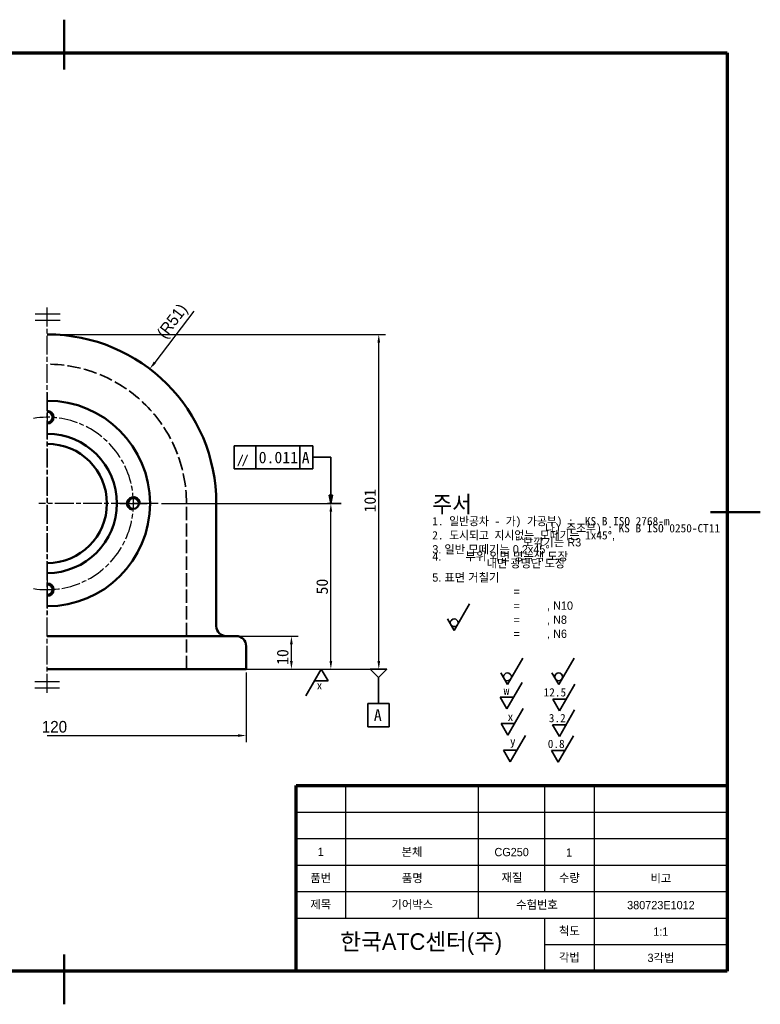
# Model space of a CAD drawing. Header units: millimetres. Extents: x 0 to 420, y 0 to 297.
# Tile 4 of 4: x 197 to 420, y 0 to 297. Entities that reach past the tile are written whole.
import ezdxf

# ---------------------------------------------------------------- set-up
doc = ezdxf.new("R2010")
doc.units = ezdxf.units.MM
doc.linetypes.add('CHAIN', pattern=[0.3543, 0.2362, -0.0295, 0.0591, -0.0295])
doc.linetypes.add('DASHED', pattern=[0.2068, 0.1655, -0.0413])
for name, color, linetype, lineweight in [('가는실선', 7, 'Continuous', 25), ('기호(ISO)', 7, 'Continuous', 35), ('스케치 형상(ISO)', 7, 'Continuous', 25), ('외형선(ISO)', 7, 'Continuous', 50), ('윤곽선', 7, 'Continuous', 70), ('은선 (ISO)', 7, 'DASHED', 35), ('제목(ISO)', 7, 'Continuous', 50), ('좁은 외형선(ISO)', 7, 'Continuous', 35), ('중심 표식(ISO)', 7, 'Continuous', 25), ('중심선(ISO)', 7, 'Continuous', 25), ('치수(ISO)', 7, 'Continuous', 25)]:
    doc.layers.add(name, color=color, linetype=linetype, lineweight=lineweight)
doc.styles.add('주 텍스트 (ISO)', font='txt')
doc.styles.add('주텍스트 2.5', font='txt')
doc.styles.add('텍스트 스타일9', font='AIGDT___.TTF')
doc.dimstyles.new('기본값 (ISO)', dxfattribs={"dimtxt": 3.5, "dimasz": 2.5, "dimexe": 2, "dimexo": 1, "dimgap": 0.8, "dimtad": 1, "dimrnd": 1e-08, "dimdsep": 46, "dimtxsty": '주 텍스트 (ISO)', "dimcen": 0.09, "dimdle": 10, "dimclrd": 256, "dimclre": 256, "dimclrt": 256, "dimazin": 2, "dimtfac": 0.714286, "dimtmove": 0, "dimatfit": 3, "dimfxl": 1, "dimtolj": 1, "dimtzin": 0, "dimlwd": -1, "dimlwe": -1, "dimarcsym": 0})

# ---------------------------------------------------------------- blocks, each defined once
blk = doc.blocks.new('경계 윤곽선')
at = {"layer": '외형선(ISO)'}
for p, q in [((210, 287), (210, 297)), ((210, 287), (210, 282)), ((410, 148.5), (405, 148.5)), ((410, 148.5), (420, 148.5)), ((210, 10), (210, 15)), ((210, 10), (210, 0))]:
    blk.add_line(p, q, dxfattribs=at)
at = {"layer": '윤곽선'}
for p, q in [((10, 287), (410, 287)), ((410, 287), (410, 10)), ((410, 10), (10, 10))]:
    blk.add_line(p, q, dxfattribs=at)
blk = doc.blocks.new('제목 블록 표제란 1')
at = {"layer": '가는실선'}
for p, q in [((200.26, 66.8), (200.26, 106.8)), ((240.26, 66.8), (240.26, 106.8)), ((260.26, 74.8), (260.26, 106.8)), ((275.26, 50.8), (275.26, 106.8)), ((185.26, 98.8), (315.26, 98.8)), ((185.26, 90.8), (315.26, 90.8)), ((185.26, 82.8), (315.26, 82.8)), ((185.26, 74.8), (315.26, 74.8)), ((185.26, 66.8), (315.26, 66.8)), ((260.26, 50.8), (260.26, 66.8)), ((260.26, 58.8), (315.26, 58.8))]:
    blk.add_line(p, q, dxfattribs=at)
at = {"layer": '윤곽선'}
for p, q in [((185.26, 106.8), (315.26, 106.8)), ((185.26, 50.8), (185.26, 106.8)), ((315.26, 106.8), (315.26, 50.8)), ((315.26, 50.8), (185.26, 50.8))]:
    blk.add_line(p, q, dxfattribs=at)
at = {"layer": '제목(ISO)', "attachment_point": 5, "style": '주 텍스트 (ISO)'}
for s, insert, char_height, width in [('\\f굴림|b0|i0;\\H2.5000;1', (192.68, 86.81), 2.5, 14.2033), ('\\f굴림|b0|i0;\\H2.5000;본체', (220.21, 86.62), 2.5, 39.7417), ('\\f굴림|b0|i0;\\H2.5000;CG250', (250.26, 86.7), 2.5, 19.3478), ('\\f굴림|b0|i0;\\H2.5000;1', (267.6, 86.6), 2.5, 14.2033), ('\\f굴림|b0|i0;\\H2.5000;품번', (192.68, 78.79), 2.5, 14.2033), ('\\f굴림|b0|i0;\\H2.5000;품명', (220.3, 78.72), 2.5, 39.7417), ('\\f굴림|b0|i0;\\H2.5000;재질', (250.35, 78.88), 2.5, 19.3478), ('\\f굴림|b0|i0;\\H2.5000;수량', (267.68, 78.79), 2.5, 14.2033), ('\\f굴림|b0|i0;\\H2.5000;비고', (295.29, 78.67), 2.5, 39.1376), ('\\f굴림|b0|i0;\\H2.5000;제목', (192.68, 70.79), 2.5, 14.2033), ('\\f굴림|b0|i0;\\H2.5000;기어박스', (220.29, 70.77), 2.5, 39.7417), ('\\f굴림|b0|i0;\\H2.5000;수험번호', (257.9, 70.71), 2.5, 34.6352), ('\\f굴림|b0|i0;\\H2.5000;380723E1012', (295.29, 70.71), 2.5, 39.1376), ('\\f굴림|b0|i0;\\H2.5000;척도', (267.68, 62.79), 2.5, 14.2033), ('\\f굴림|b0|i0;\\H2.5000;1:1', (295.25, 62.72), 2.5, 39.1376), ('\\f굴림|b0|i0;\\H5.0000;한국ATC센터(주)', (222.99, 58.97), 5, 74.0518), ('\\f굴림|b0|i0;\\H2.5000;각법', (267.68, 54.79), 2.5, 14.2033), ('\\f굴림|b0|i0;\\H2.5000;3각법', (295.29, 54.69), 2.5, 39.1376)]:
    blk.add_mtext(s, dxfattribs=dict(at, insert=insert, char_height=char_height, width=width))
blk = doc.blocks.new('*D6')
at = {"layer": 'Defpoints', "color": 0, "transparency": 16777216}
for p in [(238.43, 151.07), (290.48, 151.07), (264.93, 101.07)]:
    blk.add_point(p, dxfattribs=at)
at = {"layer": '치수(ISO)', "transparency": 16777216}
for p, q in [((239.43, 151.07), (292.48, 151.07)), ((290.48, 103.57), (290.48, 148.57)), ((265.93, 101.07), (292.48, 101.07))]:
    blk.add_line(p, q, dxfattribs=at)
for points in [[(290.06, 148.57), (290.89, 148.57), (290.48, 151.07)], [(290.06, 103.57), (290.89, 103.57), (290.48, 101.07)]]:
    blk.add_solid(points, dxfattribs=at)
at = {"layer": '치수(ISO)', "transparency": 16777216, "insert": (286.09, 123.61), "char_height": 3.5, "attachment_point": 1, "rotation": 90, "style": '주 텍스트 (ISO)'}
blk.add_mtext('\\A1;50', dxfattribs=at)
blk = doc.blocks.new('*D7')
at = {"layer": 'Defpoints', "color": 0, "transparency": 16777216}
for p in [(254.93, 111.07), (278.58, 111.07), (254.93, 101.07)]:
    blk.add_point(p, dxfattribs=at)
at = {"layer": '치수(ISO)', "transparency": 16777216}
for p, q in [((255.93, 111.07), (280.58, 111.07)), ((278.58, 103.57), (278.58, 108.57)), ((255.93, 101.07), (280.58, 101.07))]:
    blk.add_line(p, q, dxfattribs=at)
for points in [[(278.16, 108.57), (279, 108.57), (278.58, 111.07)], [(278.16, 103.57), (279, 103.57), (278.58, 101.07)]]:
    blk.add_solid(points, dxfattribs=at)
at = {"layer": '치수(ISO)', "transparency": 16777216, "insert": (274.18, 102.36), "char_height": 3.5, "attachment_point": 1, "rotation": 90, "style": '주 텍스트 (ISO)'}
blk.add_mtext('\\A1;10', dxfattribs=at)
blk = doc.blocks.new('*D22')
at = {"layer": 'Defpoints', "color": 0, "transparency": 16777216}
for p in [(264.93, 101.07), (204.93, 93.97), (264.93, 81.07)]:
    blk.add_point(p, dxfattribs=at)
at = {"layer": '치수(ISO)', "transparency": 16777216}
for p, q in [((264.93, 100.07), (264.93, 79.07)), ((204.93, 81.07), (262.43, 81.07))]:
    blk.add_line(p, q, dxfattribs=at)
blk.add_solid([(262.43, 81.48), (262.43, 80.65), (264.93, 81.07)], dxfattribs=at)
at = {"layer": '치수(ISO)', "transparency": 16777216, "insert": (200.91, 85.47), "char_height": 3.5, "attachment_point": 1, "style": '주 텍스트 (ISO)'}
blk.add_mtext('\\A1; \\f굴림|b0|i0;\\H3.5000;120', dxfattribs=at)
blk = doc.blocks.new('_None')
blk = doc.blocks.new('*D24')
at = {"layer": 'Defpoints', "color": 0, "transparency": 16777216}
for p in [(235.86, 191.63), (204.93, 151.07)]:
    blk.add_point(p, dxfattribs=at)
at = {"layer": '치수(ISO)', "transparency": 16777216}
blk.add_line((249.15, 209.05), (237.38, 193.61), dxfattribs=at)
blk.add_solid([(237.05, 193.87), (237.71, 193.36), (235.86, 191.63)], dxfattribs=at)
at = {"layer": '치수(ISO)', "transparency": 16777216, "insert": (237.71, 202.63), "char_height": 3.5, "attachment_point": 1, "rotation": 52.6672, "style": '주 텍스트 (ISO)'}
blk.add_mtext('\\A1;\\f굴림|b0|i0;\\H3.5000;(R51)', dxfattribs=at)
blk = doc.blocks.new('*D25')
at = {"layer": 'Defpoints', "color": 0, "transparency": 16777216}
for p in [(204.93, 202.07), (304.93, 202.07), (254.93, 101.07)]:
    blk.add_point(p, dxfattribs=at)
at = {"layer": '치수(ISO)', "transparency": 16777216}
for p, q in [((205.93, 202.07), (306.93, 202.07)), ((304.93, 103.57), (304.93, 199.57)), ((255.93, 101.07), (306.93, 101.07))]:
    blk.add_line(p, q, dxfattribs=at)
for points in [[(304.52, 199.57), (305.35, 199.57), (304.93, 202.07)], [(304.52, 103.57), (305.35, 103.57), (304.93, 101.07)]]:
    blk.add_solid(points, dxfattribs=at)
at = {"layer": '치수(ISO)', "transparency": 16777216, "insert": (300.54, 148.37), "char_height": 3.5, "attachment_point": 1, "rotation": 90, "style": '주 텍스트 (ISO)'}
blk.add_mtext('\\A1;101', dxfattribs=at)
blk = doc.blocks.new('표면 텍스처 식별자1')
at = {"layer": '기호(ISO)'}
for p, q in [((327.68, 112.76), (332.3, 120.76)), ((325.66, 116.26), (327.68, 112.76))]:
    blk.add_line(p, q, dxfattribs=at)
blk.add_circle((327.68, 115.09), 1.17, dxfattribs=at)
blk = doc.blocks.new('표면 텍스처 식별자2')
at = {"layer": '기호(ISO)'}
for p, q in [((343.74, 96.45), (348.35, 104.45)), ((341.71, 99.95), (343.74, 96.45))]:
    blk.add_line(p, q, dxfattribs=at)
blk.add_circle((343.74, 98.79), 1.17, dxfattribs=at)
blk = doc.blocks.new('표면 텍스처 식별자3')
at = {"layer": '기호(ISO)'}
for p, q in [((359.19, 96.45), (363.81, 104.45)), ((357.17, 99.95), (359.19, 96.45))]:
    blk.add_line(p, q, dxfattribs=at)
blk.add_circle((359.19, 98.79), 1.17, dxfattribs=at)
blk = doc.blocks.new('표면 텍스처 식별자4')
at = {"layer": '기호(ISO)'}
for p, q in [((343.52, 89.1), (348.14, 97.1)), ((341.5, 92.6), (343.52, 89.1)), ((341.5, 92.6), (345.54, 92.6))]:
    blk.add_line(p, q, dxfattribs=at)
at = {"layer": '기호(ISO)', "insert": (342.59, 93.35), "char_height": 2.5, "attachment_point": 7, "style": '주텍스트 2.5'}
blk.add_mtext('w', dxfattribs=at)
blk = doc.blocks.new('표면 텍스처 식별자5')
at = {"layer": '기호(ISO)'}
for p, q in [((359.4, 88.57), (364.02, 96.57)), ((357.38, 92.07), (359.4, 88.57)), ((357.38, 92.07), (361.42, 92.07))]:
    blk.add_line(p, q, dxfattribs=at)
at = {"layer": '기호(ISO)', "insert": (354.64, 92.82), "char_height": 2.5, "attachment_point": 7, "style": '주텍스트 2.5'}
blk.add_mtext('12.5', dxfattribs=at)
blk = doc.blocks.new('표면 텍스처 식별자6')
at = {"layer": '기호(ISO)'}
for p, q in [((343.86, 81.23), (348.48, 89.23)), ((341.84, 84.73), (343.86, 81.23)), ((341.84, 84.73), (345.88, 84.73))]:
    blk.add_line(p, q, dxfattribs=at)
at = {"layer": '기호(ISO)', "insert": (343.79, 85.48), "char_height": 2.5, "attachment_point": 7, "style": '주텍스트 2.5'}
blk.add_mtext('x', dxfattribs=at)
blk = doc.blocks.new('표면 텍스처 식별자7')
at = {"layer": '기호(ISO)'}
for p, q in [((359.39, 80.79), (364, 88.79)), ((357.36, 84.29), (359.39, 80.79)), ((357.36, 84.29), (361.41, 84.29))]:
    blk.add_line(p, q, dxfattribs=at)
at = {"layer": '기호(ISO)', "insert": (356.21, 85.04), "char_height": 2.5, "attachment_point": 7, "style": '주텍스트 2.5'}
blk.add_mtext('3.2', dxfattribs=at)
blk = doc.blocks.new('표면 텍스처 식별자8')
at = {"layer": '기호(ISO)'}
for p, q in [((344.58, 73.13), (349.2, 81.13)), ((342.56, 76.63), (344.58, 73.13)), ((342.56, 76.63), (346.6, 76.63))]:
    blk.add_line(p, q, dxfattribs=at)
at = {"layer": '기호(ISO)', "insert": (344.49, 77.38), "char_height": 2.5, "attachment_point": 7, "style": '주텍스트 2.5'}
blk.add_mtext('y', dxfattribs=at)
blk = doc.blocks.new('표면 텍스처 식별자9')
at = {"layer": '기호(ISO)'}
for p, q in [((359.07, 73.02), (363.69, 81.02)), ((357.05, 76.52), (359.07, 73.02)), ((357.05, 76.52), (361.09, 76.52))]:
    blk.add_line(p, q, dxfattribs=at)
at = {"layer": '기호(ISO)', "insert": (355.9, 77.27), "char_height": 2.5, "attachment_point": 7, "style": '주텍스트 2.5'}
blk.add_mtext('0.8', dxfattribs=at)
blk = doc.blocks.new('데이텀 식별자1')
at = {"layer": '기호(ISO)'}
for p, q in [((304.83, 98.57), (304.83, 95.4)), ((304.83, 95.4), (304.83, 90.72)), ((301.58, 90.72), (308.08, 90.72)), ((301.58, 90.72), (301.58, 83.72)), ((308.08, 90.72), (308.08, 83.72)), ((301.58, 83.72), (308.08, 83.72))]:
    blk.add_line(p, q, dxfattribs=at)
at = {"layer": '기호(ISO)', "flags": 128}
blk.add_lwpolyline([(302.33, 101.07), (307.33, 101.07), (304.83, 98.57), (302.33, 101.07)], dxfattribs=at)
at = {"layer": '기호(ISO)'}
blk.add_solid([(302.33, 101.07), (307.33, 101.07), (304.83, 98.57), (302.33, 101.07)], dxfattribs=at)
at = {"layer": '기호(ISO)', "insert": (303.44, 85.47), "char_height": 3.5, "attachment_point": 7, "style": '주 텍스트 (ISO)'}
blk.add_mtext('A', dxfattribs=at)
blk = doc.blocks.new('GDT 식별자(&T)1')
at = {"layer": '기호(ISO)'}
for p, q in [((261.33, 168.49), (285.08, 168.49)), ((261.33, 168.49), (261.33, 161.49)), ((267.85, 168.49), (267.85, 161.49)), ((281.08, 168.49), (281.08, 161.49)), ((285.08, 168.49), (285.08, 161.49)), ((290.46, 164.99), (285.08, 164.99)), ((290.46, 153.57), (290.46, 164.99)), ((261.33, 161.49), (285.08, 161.49)), ((289.96, 153.57), (290.46, 151.07)), ((290.96, 153.57), (289.96, 153.57)), ((290.46, 153.57), (290.46, 151.07)), ((290.46, 151.07), (290.96, 153.57)), ((293.63, 151.07), (289.48, 151.07))]:
    blk.add_line(p, q, dxfattribs=at)
at = {"layer": '기호(ISO)', "flags": 128}
blk.add_lwpolyline([(289.96, 153.57), (290.46, 151.07), (290.96, 153.57), (289.96, 153.57)], dxfattribs=at)
at = {"layer": '기호(ISO)'}
blk.add_solid([(289.96, 153.57), (290.46, 151.07), (290.96, 153.57), (289.96, 153.57)], dxfattribs=at)
at = {"layer": '기호(ISO)', "char_height": 3.5, "attachment_point": 7}
for s, insert, style in [('f', (262.1, 162.28), '텍스트 스타일9'), ('0.011', (268.7, 163.15), '주 텍스트 (ISO)'), ('A', (281.69, 163.14), '주 텍스트 (ISO)')]:
    blk.add_mtext(s, dxfattribs=dict(at, insert=insert, style=style))
blk = doc.blocks.new('표면 텍스처 식별자15')
at = {"layer": '기호(ISO)'}
for p, q in [((287.6, 101.06), (282.98, 93.06)), ((289.62, 97.56), (287.6, 101.06)), ((289.62, 97.56), (285.58, 97.56))]:
    blk.add_line(p, q, dxfattribs=at)
at = {"layer": '기호(ISO)', "insert": (286.2, 94.96), "char_height": 2.5, "attachment_point": 7, "style": '주텍스트 2.5'}
blk.add_mtext('x', dxfattribs=at)

msp = doc.modelspace()

# ---------------------------------------------------------------- linework, layer by layer
at = {"layer": '스케치 형상(ISO)'}
for p, q in [((201.327, 208.288), (208.817, 208.288)), ((201.327, 206.4), (208.817, 206.4)), ((201.148, 97.35), (208.638, 97.35)), ((201.148, 95.461), (208.638, 95.461))]:
    msp.add_line(p, q, dxfattribs=at)
at = {"layer": '외형선(ISO)'}
for p, q in [((255.933, 114.074), (255.933, 151.074)), ((254.933, 111.074), (204.933, 111.074)), ((254.933, 111.074), (261.933, 111.074)), ((264.933, 101.074), (264.933, 108.074)), ((254.933, 101.074), (204.933, 101.074)), ((264.933, 101.074), (254.933, 101.074))]:
    msp.add_line(p, q, dxfattribs=at)
msp.add_circle((230.933, 151.074), 1.621, dxfattribs=at)
for centre, radius, start, end in [((204.933, 151.074), 51, 0, 90), ((204.933, 151.074), 31, 270, 90), ((204.933, 177.074), 1.621, 270, 90), ((204.933, 151.074), 21, 270, 90), ((204.933, 151.074), 18, 270, 90), ((204.933, 125.074), 1.621, 270, 90), ((258.933, 114.074), 3, 180, 270), ((261.933, 108.074), 3, 0, 90)]:
    msp.add_arc(centre, radius, start, end, dxfattribs=at)
at = {"layer": '은선 (ISO)', "ltscale": 24.17795}
msp.add_line((246.933, 101.074), (246.933, 151.074), dxfattribs=at)
at = {"layer": '은선 (ISO)', "ltscale": 24.540041}
msp.add_arc((204.933, 151.074), 42, 0, 90, dxfattribs=at)
at = {"layer": '좁은 외형선(ISO)'}
for centre, start, end in [((204.933, 177.074), 270, 90), ((230.933, 151.074), 350, 260), ((204.933, 125.074), 270, 90)]:
    msp.add_arc(centre, 2, start, end, dxfattribs=at)
at = {"layer": '중심 표식(ISO)', "linetype": 'CHAIN', "ltscale": 23.990969}
for p, q in [((204.933, 184.574), (204.933, 117.574)), ((238.433, 151.074), (202.433, 151.074))]:
    msp.add_line(p, q, dxfattribs=at)
at = {"layer": '중심 표식(ISO)', "linetype": 'CHAIN', "ltscale": 9.158471}
for p, q in [((204.933, 181.195), (204.933, 172.953)), ((226.812, 151.074), (235.054, 151.074)), ((204.933, 129.195), (204.933, 120.953))]:
    msp.add_line(p, q, dxfattribs=at)
at = {"layer": '중심선(ISO)', "linetype": 'CHAIN', "ltscale": 23.990969}
msp.add_line((204.933, 93.971), (204.933, 210.691), dxfattribs=at)
msp.add_arc((204.933, 151.074), 26, 260.91862, 99.08138, dxfattribs=at)

# ---------------------------------------------------------------- block references
for name, p in [('경계 윤곽선', (0, 0)), ('제목 블록 표제란 1', (94.737, -40.798))]:
    msp.add_blockref(name, p)
at = {"layer": '기호(ISO)'}
for name in ['GDT 식별자(&T)1', '표면 텍스처 식별자1', '표면 텍스처 식별자2', '표면 텍스처 식별자3', '표면 텍스처 식별자15', '데이텀 식별자1', '표면 텍스처 식별자4', '표면 텍스처 식별자5', '표면 텍스처 식별자6', '표면 텍스처 식별자7', '표면 텍스처 식별자8', '표면 텍스처 식별자9']:
    msp.add_blockref(name, (0, 0), dxfattribs=at)

# ---------------------------------------------------------------- texts
at = {"layer": '기호(ISO)', "insert": (321.069, 153.344), "char_height": 3.5, "width": 84.1306, "attachment_point": 1, "line_spacing_factor": 0.509137, "style": '주 텍스트 (ISO)'}
msp.add_mtext('{\\H1.4286x;주서\\P\\H1.2992x; \\H0.38486x;\\P1. 일반공차 - 가) 가공부) :  KS B ISO 2768-m\\H2.2794x; \\H0.43872x;\\P                    나) 주조부) : KS B ISO 0250-CT11\\H2.1972x; \\H0.45512x;\\P2. 도시되고 지시없는 모떼기는 1x45\\fAIGDT|b0|i0|c2|p2;~\\fGulim|b0|i0|c129|p50;,\\H2.1003x; \\H0.47613x;\\P                              모깎기는 R3\\H2.0568x; \\H0.4862x;\\P3. 일반 모떼기는 0.2x45\\fAIGDT|b0|i0|c2|p2;~\\fGulim|b0|i0|c129|p50;\\H2.0428x; \\H0.48953x;\\P4.        부위 외면 명녹색 도장\\H2.0383x; \\H0.4906x;\\P                  내면 광명단 도장\\H2.0369x; \\H0.49095x;\\P\\H1.9911x; \\H0.50223x;\\P5. 표면 거칠기\\H2.0138x; \\H0.49657x;\\P\\H1.9837x; \\H0.5041x;\\P                           = \\H1.9661x; \\H0.50861x;\\P                         \\H1.9605x; \\H0.51007x;\\P                           =         , N10\\H1.9653x; \\H0.50882x;\\P\\H1.9614x; \\H0.50984x;\\P                           =         , N8\\H1.9656x; \\H0.50874x;\\P\\H1.9615x; \\H0.50981x;\\P                           =         , N6\\H1.9657x; }', dxfattribs=at)

# ---------------------------------------------------------------- dimensions: what is measured, and where the dimension line sits
at = {"layer": '치수(ISO)'}
dim = msp.add_radius_dim(center=(204.933, 151.074), mpoint=(235.862, 191.626), text='\\f굴림|b0|i0;\\H3.5000;(<>)', dimstyle='기본값 (ISO)', override={"dimgap": 0.8, "dimdec": 2, "dimcen": 0, "dimtol": 0, "dimlim": 0, "dimtp": 0, "dimtm": 0, "dimtdec": 2, "dimtofl": 0}, dxfattribs=at)
dim.commit()
dim.dimension.update_dxf_attribs({"geometry": '*D24', "text_midpoint": (245.255, 203.941), "dimtype": 164})
for base, p1, p2, picture, middle in [((304.933, 202.074), (254.933, 101.074), (204.933, 202.074), '*D25', (304.933, 151.574)), ((290.476, 151.074), (264.933, 101.074), (238.433, 151.074), '*D6', (290.476, 126.074)), ((278.579, 111.074), (254.933, 101.074), (254.933, 111.074), '*D7', (278.579, 104.622))]:
    dim = msp.add_linear_dim(base=base, p1=p1, p2=p2, angle=90, dimstyle='기본값 (ISO)', override={"dimgap": 0.8, "dimdec": 2, "dimtol": 0, "dimlim": 0, "dimtp": 0, "dimtm": 0, "dimtdec": 2, "dimtofl": 0, "dimatfit": 1}, dxfattribs=at)
    dim.commit()
    dim.dimension.update_dxf_attribs({"geometry": picture, "text_midpoint": middle, "dimtype": 160})
dim = msp.add_linear_dim(base=(264.933, 81.068), p1=(204.933, 93.971), p2=(264.933, 101.074), angle=180, text=' \\f굴림|b0|i0;\\H3.5000;120', dimstyle='기본값 (ISO)', override={"dimgap": 0.8, "dimdec": 2, "dimblk1": 'None', "dimsah": 1, "dimdle": 0, "dimse1": 1, "dimtol": 0, "dimlim": 0, "dimtp": 0, "dimtm": 0, "dimtdec": 2, "dimtofl": 0, "dimatfit": 1}, dxfattribs=at)
dim.commit()
dim.dimension.update_dxf_attribs({"geometry": '*D22', "text_midpoint": (205.672, 81.068), "dimtype": 160})

doc.saveas('drawing.dxf')
